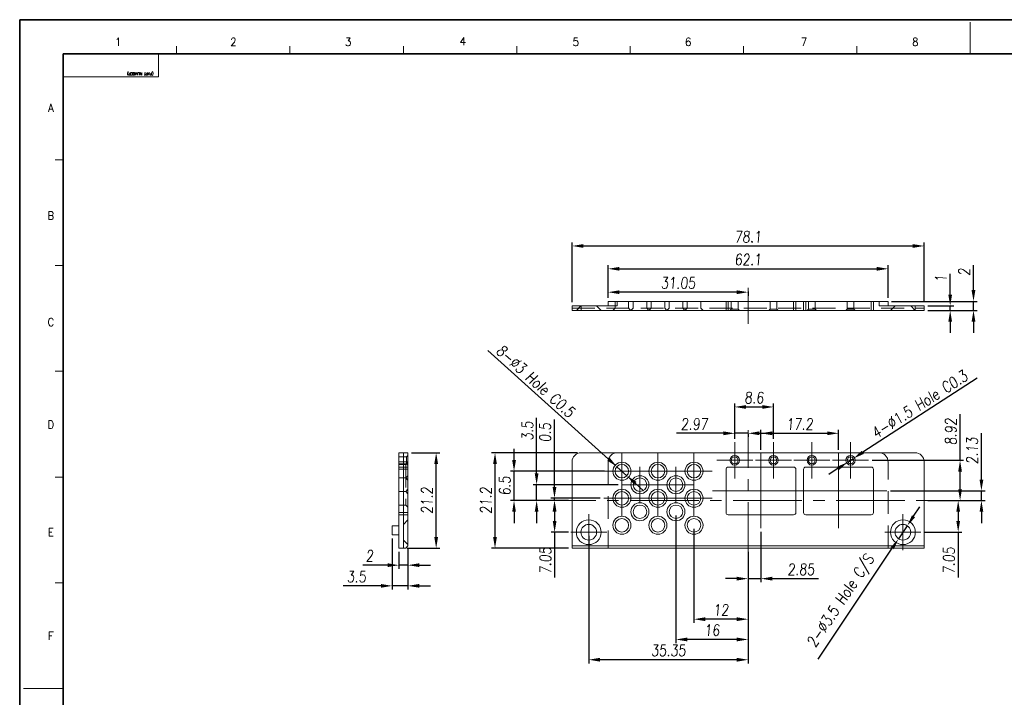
# Model space of a CAD drawing. Header units: millimetres. Extents: x 4065 to 8083, y -652 to 5416.
# Tile 211 of 256: x 5173 to 5391, y 4249 to 4400. Entities that reach past the tile are written whole.
import ezdxf
from ezdxf.enums import TextEntityAlignment as Align

# ---------------------------------------------------------------- set-up
doc = ezdxf.new("R2010")
doc.units = ezdxf.units.MM
doc.header["$LTSCALE"] = 0.8
doc.header["$PDMODE"] = 3
doc.header["$PDSIZE"] = 0.3125
for name, pattern in [('CENTER', [50.8, 31.75, -6.35, 6.35, -6.35]), ('CENTER2', [28.575, 19.05, -3.175, 3.175, -3.175]), ('HIDDEN', [9.525, 6.35, -3.175])]:
    doc.linetypes.add(name, pattern=pattern)
doc.layers.get('0').update_dxf_attribs({"linetype": 'CONTINUOUS', "lineweight": 0})
doc.layers.get('Defpoints').update_dxf_attribs({"linetype": 'CONTINUOUS', "lineweight": 0})
for name, color, linetype, lineweight in [('1', 2, 'CENTER', 0), ('2', 3, 'CONTINUOUS', 0), ('3', 5, 'HIDDEN', 0), ('4', 1, 'CENTER2', 9), ('P', 1, 'CONTINUOUS', 0)]:
    doc.layers.add(name, color=color, linetype=linetype, lineweight=lineweight)
doc.styles.get("Standard").update_dxf_attribs({"font": 'romans.shx', "width": 0.8, "oblique": 5, "bigfont": 'whgtxt.shx'})
doc.dimstyles.get("Standard").update_dxf_attribs({"dimtxt": 2.5, "dimasz": 2.5, "dimexe": 0.8, "dimexo": 0.8, "dimgap": 0.8, "dimtad": 1, "dimdsep": 46, "dimtxsty": 'Standard', "dimcen": 0, "dimclrd": 3, "dimclre": 3, "dimclrt": 3, "dimazin": 0, "dimtp": 0.001, "dimtm": 0.001, "dimtfac": 1, "dimtmove": 0, "dimatfit": 3, "dimfxl": 0, "dimtolj": 1, "dimarcsym": 0})

# ---------------------------------------------------------------- blocks, each defined once
blk = doc.blocks.new('*D988')
at = {"color": 3, "lineweight": -2}
for p, q in [((5371.23, 4289.28), (5372.62, 4291.36)), ((5369.84, 4287.2), (5367.89, 4284.29)), ((5350.03, 4257.57), (5366.5, 4282.21))]:
    blk.add_line(p, q, dxfattribs=at)
at = {"color": 3}
for points in [[(5370.88, 4289.51), (5371.57, 4289.05), (5369.84, 4287.2)], [(5366.16, 4282.44), (5366.85, 4281.98), (5367.89, 4284.29)]]:
    blk.add_solid(points, dxfattribs=at)
at = {"layer": 'Defpoints', "color": 0}
for p in [(5369.84, 4287.2), (5367.89, 4284.29)]:
    blk.add_point(p, dxfattribs=at)
at = {"color": 3, "insert": (5355.32, 4270.36), "char_height": 2.5, "attachment_point": 5, "rotation": 56.2381}
blk.add_mtext('\\A1;2-∅3.5 Hole C/S', dxfattribs=at)
blk = doc.blocks.new('*D989')
at = {"color": 3, "lineweight": -2}
for p, q in [((5276.79, 4326.08), (5303.54, 4301.97)), ((5307.63, 4298.29), (5305.4, 4300.3)), ((5309.49, 4296.62), (5311.34, 4294.94))]:
    blk.add_line(p, q, dxfattribs=at)
at = {"color": 3}
for points in [[(5303.82, 4302.28), (5303.26, 4301.66), (5305.4, 4300.3)], [(5309.76, 4296.93), (5309.21, 4296.31), (5307.63, 4298.29)]]:
    blk.add_solid(points, dxfattribs=at)
at = {"layer": 'Defpoints', "color": 0}
for p in [(5305.4, 4300.3), (5307.63, 4298.29)]:
    blk.add_point(p, dxfattribs=at)
at = {"color": 3, "insert": (5287.4, 4319.27), "char_height": 2.5, "attachment_point": 5, "rotation": 317.9775}
blk.add_mtext('\\A1;8-∅3 Hole C0.5', dxfattribs=at)
blk = doc.blocks.new('*D990')
at = {"layer": '2', "color": 3, "lineweight": -2}
for p, q in [((5385.33, 4319.98), (5359.97, 4303.49)), ((5356.62, 4301.3), (5357.87, 4302.12)), ((5354.52, 4299.94), (5352.42, 4298.58))]:
    blk.add_line(p, q, dxfattribs=at)
at = {"layer": '2', "color": 3}
for points in [[(5359.74, 4303.83), (5360.2, 4303.14), (5357.87, 4302.12)], [(5354.29, 4300.29), (5354.75, 4299.59), (5356.62, 4301.3)]]:
    blk.add_solid(points, dxfattribs=at)
at = {"layer": 'Defpoints', "color": 0}
for p in [(5356.62, 4301.3), (5357.87, 4302.12)]:
    blk.add_point(p, dxfattribs=at)
at = {"layer": '2', "color": 3, "insert": (5372.58, 4314.13), "char_height": 2.5, "attachment_point": 5, "rotation": 33.0403}
blk.add_mtext('\\A1;4-∅1.5 Hole C0.3', dxfattribs=at)
blk = doc.blocks.new('*D991')
at = {"layer": '2', "color": 3, "lineweight": -2}
for p, q in [((5296.66, 4303.39), (5277.57, 4303.39)), ((5278.37, 4284.69), (5278.37, 4300.89)), ((5294.66, 4282.19), (5277.57, 4282.19))]:
    blk.add_line(p, q, dxfattribs=at)
at = {"layer": '2', "color": 3}
for points in [[(5277.95, 4300.89), (5278.78, 4300.89), (5278.37, 4303.39)], [(5277.95, 4284.69), (5278.78, 4284.69), (5278.37, 4282.19)]]:
    blk.add_solid(points, dxfattribs=at)
at = {"layer": 'Defpoints', "color": 0}
for p in [(5278.37, 4303.39), (5297.46, 4303.39), (5295.46, 4282.19)]:
    blk.add_point(p, dxfattribs=at)
at = {"layer": '2', "color": 3, "insert": (5276.32, 4292.79), "char_height": 2.5, "attachment_point": 5, "rotation": 90}
blk.add_mtext('\\A1;21.2', dxfattribs=at)
blk = doc.blocks.new('*D992')
at = {"layer": '2', "color": 3, "lineweight": -2}
for p, q in [((5386.28, 4297.42), (5386.28, 4307.74)), ((5366.11, 4294.92), (5387.08, 4294.92)), ((5386.28, 4292.79), (5386.28, 4294.92)), ((5374.36, 4292.79), (5387.08, 4292.79)), ((5386.28, 4290.29), (5386.28, 4287.79))]:
    blk.add_line(p, q, dxfattribs=at)
at = {"layer": '2', "color": 3}
for points in [[(5385.87, 4297.42), (5386.7, 4297.42), (5386.28, 4294.92)], [(5385.87, 4290.29), (5386.7, 4290.29), (5386.28, 4292.79)]]:
    blk.add_solid(points, dxfattribs=at)
at = {"layer": 'Defpoints', "color": 0}
for p in [(5365.31, 4294.92), (5386.28, 4294.92), (5373.56, 4292.79)]:
    blk.add_point(p, dxfattribs=at)
at = {"layer": '2', "color": 3, "insert": (5384.23, 4303.83), "char_height": 2.5, "attachment_point": 5, "rotation": 90}
blk.add_mtext('\\A1;2.13', dxfattribs=at)
blk = doc.blocks.new('*D993')
at = {"layer": '2', "color": 3, "lineweight": -2}
for p, q in [((5374.36, 4292.79), (5381.93, 4292.79)), ((5381.13, 4290.29), (5381.13, 4288.24)), ((5373.66, 4285.74), (5381.93, 4285.74)), ((5381.13, 4285.74), (5381.13, 4275.68))]:
    blk.add_line(p, q, dxfattribs=at)
at = {"layer": '2', "color": 3}
for points in [[(5380.71, 4290.29), (5381.54, 4290.29), (5381.13, 4292.79)], [(5380.71, 4288.24), (5381.54, 4288.24), (5381.13, 4285.74)]]:
    blk.add_solid(points, dxfattribs=at)
at = {"layer": 'Defpoints', "color": 0}
for p in [(5373.56, 4292.79), (5372.86, 4285.74), (5381.13, 4285.74)]:
    blk.add_point(p, dxfattribs=at)
at = {"layer": '2', "color": 3, "insert": (5379.08, 4279.46), "char_height": 2.5, "attachment_point": 5, "rotation": 90}
blk.add_mtext('\\A1;7.05', dxfattribs=at)
blk = doc.blocks.new('*D994')
at = {"layer": '2', "color": 3, "lineweight": -2}
for p, q in [((5381.54, 4301.71), (5381.54, 4311.95)), ((5362.04, 4301.71), (5382.34, 4301.71)), ((5381.54, 4295.29), (5381.54, 4299.21)), ((5378.95, 4292.79), (5382.34, 4292.79))]:
    blk.add_line(p, q, dxfattribs=at)
at = {"layer": '2', "color": 3}
for points in [[(5381.13, 4299.21), (5381.96, 4299.21), (5381.54, 4301.71)], [(5381.13, 4295.29), (5381.96, 4295.29), (5381.54, 4292.79)]]:
    blk.add_solid(points, dxfattribs=at)
at = {"layer": 'Defpoints', "color": 0}
for p in [(5361.24, 4301.71), (5381.54, 4301.71), (5378.15, 4292.79)]:
    blk.add_point(p, dxfattribs=at)
at = {"layer": '2', "color": 3, "insert": (5379.49, 4308.08), "char_height": 2.5, "attachment_point": 5, "rotation": 90}
blk.add_mtext('\\A1;8.92', dxfattribs=at)
blk = doc.blocks.new('*D995')
at = {"layer": '2', "color": 3, "lineweight": -2}
for p, q in [((5294.66, 4292.79), (5290.79, 4292.79)), ((5291.59, 4290.29), (5291.59, 4288.24)), ((5294.66, 4285.74), (5290.79, 4285.74)), ((5291.59, 4285.74), (5291.59, 4275.68))]:
    blk.add_line(p, q, dxfattribs=at)
at = {"layer": '2', "color": 3}
for points in [[(5291.18, 4290.29), (5292.01, 4290.29), (5291.59, 4292.79)], [(5291.18, 4288.24), (5292.01, 4288.24), (5291.59, 4285.74)]]:
    blk.add_solid(points, dxfattribs=at)
at = {"layer": 'Defpoints', "color": 0}
for p in [(5295.46, 4292.79), (5291.59, 4285.74), (5295.46, 4285.74)]:
    blk.add_point(p, dxfattribs=at)
at = {"layer": '2', "color": 3, "insert": (5289.54, 4279.46), "char_height": 2.5, "attachment_point": 5, "rotation": 90}
blk.add_mtext('\\A1;7.05', dxfattribs=at)
blk = doc.blocks.new('*D996')
at = {"layer": '2', "color": 3, "lineweight": -2}
for p, q in [((5291.56, 4295.79), (5291.56, 4310.78)), ((5301.71, 4293.29), (5290.76, 4293.29)), ((5294.66, 4292.79), (5290.76, 4292.79)), ((5291.56, 4292.79), (5291.56, 4293.29)), ((5291.56, 4290.29), (5291.56, 4287.79))]:
    blk.add_line(p, q, dxfattribs=at)
at = {"layer": '2', "color": 3}
for points in [[(5291.15, 4295.79), (5291.98, 4295.79), (5291.56, 4293.29)], [(5291.15, 4290.29), (5291.98, 4290.29), (5291.56, 4292.79)]]:
    blk.add_solid(points, dxfattribs=at)
at = {"layer": 'Defpoints', "color": 0}
for p in [(5291.56, 4293.29), (5295.46, 4292.79), (5302.51, 4293.29)]:
    blk.add_point(p, dxfattribs=at)
at = {"layer": '2', "color": 3, "insert": (5289.51, 4307.89), "char_height": 2.5, "attachment_point": 5, "rotation": 90}
blk.add_mtext('\\A1;0.5', dxfattribs=at)
blk = doc.blocks.new('*D997')
at = {"layer": '2', "color": 3, "lineweight": -2}
for p, q in [((5287.6, 4298.79), (5287.6, 4311.16)), ((5305.71, 4296.29), (5286.8, 4296.29)), ((5287.6, 4292.79), (5287.6, 4296.29)), ((5294.66, 4292.79), (5286.8, 4292.79)), ((5287.6, 4290.29), (5287.6, 4287.79))]:
    blk.add_line(p, q, dxfattribs=at)
at = {"layer": '2', "color": 3}
for points in [[(5287.18, 4298.79), (5288.01, 4298.79), (5287.6, 4296.29)], [(5287.18, 4290.29), (5288.01, 4290.29), (5287.6, 4292.79)]]:
    blk.add_solid(points, dxfattribs=at)
at = {"layer": 'Defpoints', "color": 0}
for p in [(5287.6, 4296.29), (5306.51, 4296.29), (5295.46, 4292.79)]:
    blk.add_point(p, dxfattribs=at)
at = {"layer": '2', "color": 3, "insert": (5285.55, 4308.24), "char_height": 2.5, "attachment_point": 5, "rotation": 90}
blk.add_mtext('\\A1;3.5', dxfattribs=at)
blk = doc.blocks.new('*D998')
at = {"layer": '2', "color": 3, "lineweight": -2}
for p, q in [((5282.59, 4301.79), (5282.59, 4304.29)), ((5302.66, 4299.29), (5281.79, 4299.29)), ((5282.59, 4292.79), (5282.59, 4299.29)), ((5294.66, 4292.79), (5281.79, 4292.79)), ((5282.59, 4290.29), (5282.59, 4287.79))]:
    blk.add_line(p, q, dxfattribs=at)
at = {"layer": '2', "color": 3}
for points in [[(5282.18, 4301.79), (5283.01, 4301.79), (5282.59, 4299.29)], [(5282.18, 4290.29), (5283.01, 4290.29), (5282.59, 4292.79)]]:
    blk.add_solid(points, dxfattribs=at)
at = {"layer": 'Defpoints', "color": 0}
for p in [(5282.59, 4299.29), (5303.46, 4299.29), (5295.46, 4292.79)]:
    blk.add_point(p, dxfattribs=at)
at = {"layer": '2', "color": 3, "insert": (5280.54, 4296.04), "char_height": 2.5, "attachment_point": 5, "rotation": 90}
blk.add_mtext('\\A1;6.5', dxfattribs=at)
blk = doc.blocks.new('*D999')
at = {"layer": '2', "color": 3, "lineweight": -2}
for p, q in [((5337.36, 4285.82), (5337.36, 4274.64)), ((5334.51, 4281.39), (5334.51, 4274.64)), ((5332.01, 4275.44), (5329.51, 4275.44)), ((5334.51, 4275.44), (5337.36, 4275.44)), ((5339.86, 4275.44), (5350.14, 4275.44))]:
    blk.add_line(p, q, dxfattribs=at)
at = {"layer": '2', "color": 3}
for points in [[(5332.01, 4275.86), (5332.01, 4275.02), (5334.51, 4275.44)], [(5339.86, 4275.86), (5339.86, 4275.02), (5337.36, 4275.44)]]:
    blk.add_solid(points, dxfattribs=at)
at = {"layer": 'Defpoints', "color": 0}
for p in [(5337.36, 4286.62), (5334.51, 4282.19), (5337.36, 4275.44)]:
    blk.add_point(p, dxfattribs=at)
at = {"layer": '2', "color": 3, "insert": (5346.25, 4277.49), "char_height": 2.5, "attachment_point": 5}
blk.add_mtext('\\A1;2.85', dxfattribs=at)
blk = doc.blocks.new('*D1000')
at = {"layer": '2', "color": 3, "lineweight": -2}
for p, q in [((5322.51, 4286.49), (5322.51, 4265.64)), ((5334.51, 4281.39), (5334.51, 4265.64)), ((5332.01, 4266.44), (5325.01, 4266.44))]:
    blk.add_line(p, q, dxfattribs=at)
at = {"layer": '2', "color": 3}
for points in [[(5325.01, 4266.86), (5325.01, 4266.02), (5322.51, 4266.44)], [(5332.01, 4266.86), (5332.01, 4266.02), (5334.51, 4266.44)]]:
    blk.add_solid(points, dxfattribs=at)
at = {"layer": 'Defpoints', "color": 0}
for p in [(5322.51, 4287.29), (5334.51, 4282.19), (5322.51, 4266.44)]:
    blk.add_point(p, dxfattribs=at)
at = {"layer": '2', "color": 3, "insert": (5328.51, 4268.49), "char_height": 2.5, "attachment_point": 5}
blk.add_mtext('\\A1;12', dxfattribs=at)
blk = doc.blocks.new('*D1001')
at = {"layer": '2', "color": 3, "lineweight": -2}
for p, q in [((5318.51, 4289.49), (5318.51, 4261.14)), ((5334.51, 4281.39), (5334.51, 4261.14)), ((5332.01, 4261.94), (5321.01, 4261.94))]:
    blk.add_line(p, q, dxfattribs=at)
at = {"layer": '2', "color": 3}
for points in [[(5321.01, 4262.36), (5321.01, 4261.52), (5318.51, 4261.94)], [(5332.01, 4262.36), (5332.01, 4261.52), (5334.51, 4261.94)]]:
    blk.add_solid(points, dxfattribs=at)
at = {"layer": 'Defpoints', "color": 0}
for p in [(5318.51, 4290.29), (5334.51, 4282.19), (5318.51, 4261.94)]:
    blk.add_point(p, dxfattribs=at)
at = {"layer": '2', "color": 3, "insert": (5326.51, 4263.99), "char_height": 2.5, "attachment_point": 5}
blk.add_mtext('\\A1;16', dxfattribs=at)
blk = doc.blocks.new('*D1002')
at = {"layer": '2', "color": 3, "lineweight": -2}
for p, q in [((5299.16, 4284.94), (5299.16, 4256.64)), ((5334.51, 4281.39), (5334.51, 4256.64)), ((5332.01, 4257.44), (5301.66, 4257.44))]:
    blk.add_line(p, q, dxfattribs=at)
at = {"layer": '2', "color": 3}
for points in [[(5301.66, 4257.86), (5301.66, 4257.02), (5299.16, 4257.44)], [(5332.01, 4257.86), (5332.01, 4257.02), (5334.51, 4257.44)]]:
    blk.add_solid(points, dxfattribs=at)
at = {"layer": 'Defpoints', "color": 0}
for p in [(5299.16, 4285.74), (5334.51, 4282.19), (5299.16, 4257.44)]:
    blk.add_point(p, dxfattribs=at)
at = {"layer": '2', "color": 3, "insert": (5316.84, 4259.49), "char_height": 2.5, "attachment_point": 5}
blk.add_mtext('\\A1;35.35', dxfattribs=at)
blk = doc.blocks.new('*D1003')
at = {"layer": '2', "color": 3, "lineweight": -2}
for p, q in [((5331.54, 4306.51), (5331.54, 4314.36)), ((5340.14, 4306.51), (5340.14, 4314.36)), ((5334.04, 4313.56), (5337.64, 4313.56))]:
    blk.add_line(p, q, dxfattribs=at)
at = {"layer": '2', "color": 3}
for points in [[(5334.04, 4313.97), (5334.04, 4313.14), (5331.54, 4313.56)], [(5337.64, 4313.97), (5337.64, 4313.14), (5340.14, 4313.56)]]:
    blk.add_solid(points, dxfattribs=at)
at = {"layer": 'Defpoints', "color": 0}
for p in [(5340.14, 4313.56), (5331.54, 4305.71), (5340.14, 4305.71)]:
    blk.add_point(p, dxfattribs=at)
at = {"layer": '2', "color": 3, "insert": (5335.84, 4315.61), "char_height": 2.5, "attachment_point": 5}
blk.add_mtext('\\A1;8.6', dxfattribs=at)
blk = doc.blocks.new('*D1004')
at = {"layer": '2', "color": 3, "lineweight": -2}
for p, q in [((5329.04, 4307.71), (5318.63, 4307.71)), ((5331.54, 4306.51), (5331.54, 4308.51)), ((5334.51, 4307.71), (5331.54, 4307.71)), ((5337.01, 4307.71), (5339.51, 4307.71)), ((5334.51, 4307.59), (5334.51, 4306.91))]:
    blk.add_line(p, q, dxfattribs=at)
at = {"layer": '2', "color": 3}
for points in [[(5329.04, 4308.13), (5329.04, 4307.29), (5331.54, 4307.71)], [(5337.01, 4308.13), (5337.01, 4307.29), (5334.51, 4307.71)]]:
    blk.add_solid(points, dxfattribs=at)
at = {"layer": 'Defpoints', "color": 0}
for p in [(5331.54, 4307.71), (5334.51, 4308.39), (5331.54, 4305.71)]:
    blk.add_point(p, dxfattribs=at)
at = {"layer": '2', "color": 3, "insert": (5322.59, 4309.76), "char_height": 2.5, "attachment_point": 5}
blk.add_mtext('\\A1;2.97', dxfattribs=at)
blk = doc.blocks.new('*D1005')
at = {"layer": '2', "color": 3, "lineweight": -2}
for p, q in [((5337.36, 4304.02), (5337.36, 4308.51)), ((5339.86, 4307.71), (5352.06, 4307.71)), ((5354.56, 4304.02), (5354.56, 4308.51))]:
    blk.add_line(p, q, dxfattribs=at)
at = {"layer": '2', "color": 3}
for points in [[(5339.86, 4308.13), (5339.86, 4307.29), (5337.36, 4307.71)], [(5352.06, 4308.13), (5352.06, 4307.29), (5354.56, 4307.71)]]:
    blk.add_solid(points, dxfattribs=at)
at = {"layer": 'Defpoints', "color": 0}
for p in [(5354.56, 4307.71), (5337.36, 4303.22), (5354.56, 4303.22)]:
    blk.add_point(p, dxfattribs=at)
at = {"layer": '2', "color": 3, "insert": (5345.96, 4309.76), "char_height": 2.5, "attachment_point": 5}
blk.add_mtext('\\A1;17.2', dxfattribs=at)
blk = doc.blocks.new('*D1006')
at = {"layer": '2', "color": 3, "lineweight": -2}
for p, q in [((5259.05, 4281.89), (5259.05, 4277.63)), ((5257.05, 4281.39), (5257.05, 4277.63)), ((5254.55, 4278.43), (5249.03, 4278.43)), ((5259.05, 4278.43), (5257.05, 4278.43)), ((5261.55, 4278.43), (5264.05, 4278.43))]:
    blk.add_line(p, q, dxfattribs=at)
at = {"layer": '2', "color": 3}
for points in [[(5254.55, 4278.85), (5254.55, 4278.02), (5257.05, 4278.43)], [(5261.55, 4278.85), (5261.55, 4278.02), (5259.05, 4278.43)]]:
    blk.add_solid(points, dxfattribs=at)
at = {"layer": 'Defpoints', "color": 0}
for p in [(5257.05, 4282.19), (5259.05, 4282.69), (5257.05, 4278.43)]:
    blk.add_point(p, dxfattribs=at)
at = {"layer": '2', "color": 3, "insert": (5250.54, 4280.48), "char_height": 2.5, "attachment_point": 5}
blk.add_mtext('\\A1;2', dxfattribs=at)
blk = doc.blocks.new('*D1007')
at = {"layer": '2', "color": 3, "lineweight": -2}
for p, q in [((5255.55, 4284.39), (5255.55, 4273.04)), ((5259.05, 4282.19), (5259.05, 4273.04)), ((5253.05, 4273.84), (5244.71, 4273.84)), ((5259.05, 4273.84), (5255.55, 4273.84)), ((5261.55, 4273.84), (5264.05, 4273.84))]:
    blk.add_line(p, q, dxfattribs=at)
at = {"layer": '2', "color": 3}
for points in [[(5253.05, 4274.26), (5253.05, 4273.43), (5255.55, 4273.84)], [(5261.55, 4274.26), (5261.55, 4273.43), (5259.05, 4273.84)]]:
    blk.add_solid(points, dxfattribs=at)
at = {"layer": 'Defpoints', "color": 0}
for p in [(5255.55, 4285.19), (5259.05, 4282.99), (5255.55, 4273.84)]:
    blk.add_point(p, dxfattribs=at)
at = {"layer": '2', "color": 3, "insert": (5247.63, 4275.89), "char_height": 2.5, "attachment_point": 5}
blk.add_mtext('\\A1;3.5', dxfattribs=at)
blk = doc.blocks.new('*D1008')
at = {"layer": '2', "color": 3, "lineweight": -2}
for p, q in [((5259.85, 4303.39), (5266.11, 4303.39)), ((5265.31, 4284.69), (5265.31, 4300.89)), ((5258.85, 4282.19), (5266.11, 4282.19))]:
    blk.add_line(p, q, dxfattribs=at)
at = {"layer": '2', "color": 3}
for points in [[(5264.9, 4300.89), (5265.73, 4300.89), (5265.31, 4303.39)], [(5264.9, 4284.69), (5265.73, 4284.69), (5265.31, 4282.19)]]:
    blk.add_solid(points, dxfattribs=at)
at = {"layer": 'Defpoints', "color": 0}
for p in [(5259.05, 4303.39), (5265.31, 4303.39), (5258.05, 4282.19)]:
    blk.add_point(p, dxfattribs=at)
at = {"layer": '2', "color": 3, "insert": (5263.26, 4292.79), "char_height": 2.5, "attachment_point": 5, "rotation": 90}
blk.add_mtext('\\A1;21.2', dxfattribs=at)
blk = doc.blocks.new('*D1009')
at = {"layer": '2', "color": 3, "lineweight": -2}
for p, q in [((5295.46, 4336.8), (5295.46, 4350.1)), ((5297.96, 4349.3), (5371.06, 4349.3)), ((5373.56, 4336.8), (5373.56, 4350.1))]:
    blk.add_line(p, q, dxfattribs=at)
at = {"layer": '2', "color": 3}
for points in [[(5297.96, 4349.71), (5297.96, 4348.88), (5295.46, 4349.3)], [(5371.06, 4349.71), (5371.06, 4348.88), (5373.56, 4349.3)]]:
    blk.add_solid(points, dxfattribs=at)
at = {"layer": 'Defpoints', "color": 0}
for p in [(5373.56, 4349.3), (5295.46, 4336), (5373.56, 4336)]:
    blk.add_point(p, dxfattribs=at)
at = {"layer": '2', "color": 3, "insert": (5334.51, 4351.35), "char_height": 2.5, "attachment_point": 5}
blk.add_mtext('\\A1;78.1', dxfattribs=at)
blk = doc.blocks.new('*D1010')
at = {"layer": '2', "color": 3, "lineweight": -2}
for p, q in [((5303.46, 4337.8), (5303.46, 4345.03)), ((5365.56, 4337.8), (5365.56, 4345.03)), ((5305.96, 4344.23), (5363.06, 4344.23))]:
    blk.add_line(p, q, dxfattribs=at)
at = {"layer": '2', "color": 3}
for points in [[(5305.96, 4344.65), (5305.96, 4343.81), (5303.46, 4344.23)], [(5363.06, 4344.65), (5363.06, 4343.81), (5365.56, 4344.23)]]:
    blk.add_solid(points, dxfattribs=at)
at = {"layer": 'Defpoints', "color": 0}
for p in [(5365.56, 4344.23), (5303.46, 4337), (5365.56, 4337)]:
    blk.add_point(p, dxfattribs=at)
at = {"layer": '2', "color": 3, "insert": (5334.51, 4346.28), "char_height": 2.5, "attachment_point": 5}
blk.add_mtext('\\A1;62.1', dxfattribs=at)
blk = doc.blocks.new('*D1011')
at = {"layer": '2', "color": 3, "lineweight": -2}
for p, q in [((5303.46, 4337.8), (5303.46, 4339.84)), ((5332.01, 4339.04), (5305.96, 4339.04)), ((5334.51, 4339.2), (5334.51, 4338.24))]:
    blk.add_line(p, q, dxfattribs=at)
at = {"layer": '2', "color": 3}
for points in [[(5305.96, 4339.45), (5305.96, 4338.62), (5303.46, 4339.04)], [(5332.01, 4339.45), (5332.01, 4338.62), (5334.51, 4339.04)]]:
    blk.add_solid(points, dxfattribs=at)
at = {"layer": 'Defpoints', "color": 0}
for p in [(5303.46, 4339.04), (5334.51, 4340), (5303.46, 4337)]:
    blk.add_point(p, dxfattribs=at)
at = {"layer": '2', "color": 3, "insert": (5318.99, 4341.09), "char_height": 2.5, "attachment_point": 5}
blk.add_mtext('\\A1;31.05', dxfattribs=at)
blk = doc.blocks.new('*D1012')
at = {"layer": '2', "color": 3, "lineweight": -2}
for p, q in [((5379.35, 4338.5), (5379.35, 4343.12)), ((5374.36, 4336), (5380.15, 4336)), ((5374.36, 4335), (5380.15, 4335)), ((5379.35, 4335), (5379.35, 4336)), ((5379.35, 4332.5), (5379.35, 4330))]:
    blk.add_line(p, q, dxfattribs=at)
at = {"layer": '2', "color": 3}
for points in [[(5378.94, 4338.5), (5379.77, 4338.5), (5379.35, 4336)], [(5378.94, 4332.5), (5379.77, 4332.5), (5379.35, 4335)]]:
    blk.add_solid(points, dxfattribs=at)
at = {"layer": 'Defpoints', "color": 0}
for p in [(5373.56, 4336), (5373.56, 4335), (5379.35, 4336)]:
    blk.add_point(p, dxfattribs=at)
at = {"layer": '2', "color": 3, "insert": (5377.3, 4342.06), "char_height": 2.5, "attachment_point": 5, "rotation": 90}
blk.add_mtext('\\A1;1', dxfattribs=at)
blk = doc.blocks.new('*D1013')
at = {"layer": '2', "color": 3, "lineweight": -2}
for p, q in [((5384.52, 4339.5), (5384.52, 4345.02)), ((5366.36, 4337), (5385.32, 4337)), ((5384.52, 4335), (5384.52, 4337)), ((5374.36, 4335), (5385.32, 4335)), ((5384.52, 4332.5), (5384.52, 4330))]:
    blk.add_line(p, q, dxfattribs=at)
at = {"layer": '2', "color": 3}
for points in [[(5384.1, 4339.5), (5384.94, 4339.5), (5384.52, 4337)], [(5384.1, 4332.5), (5384.94, 4332.5), (5384.52, 4335)]]:
    blk.add_solid(points, dxfattribs=at)
at = {"layer": 'Defpoints', "color": 0}
for p in [(5365.56, 4337), (5384.52, 4337), (5373.56, 4335)]:
    blk.add_point(p, dxfattribs=at)
at = {"layer": '2', "color": 3, "insert": (5382.47, 4343.51), "char_height": 2.5, "attachment_point": 5, "rotation": 90}
blk.add_mtext('\\A1;2', dxfattribs=at)

msp = doc.modelspace()

# ---------------------------------------------------------------- linework, layer by layer
at = {"color": 7, "linetype": 'Continuous'}
for p, q in [((5383.797, 4391.928), (5383.797, 4398.964)), ((5207.725, 4391.928), (5207.725, 4393.687)), ((5232.878, 4391.928), (5232.878, 4393.687)), ((5258.031, 4391.928), (5258.031, 4393.687)), ((5283.185, 4391.928), (5283.185, 4393.687)), ((5308.338, 4391.928), (5308.338, 4393.687)), ((5333.491, 4391.928), (5333.491, 4393.687)), ((5358.644, 4391.928), (5358.644, 4393.687)), ((5182.572, 4391.928), (5203.68, 4391.928)), ((5182.572, 4386.862), (5182.572, 4391.928)), ((5203.68, 4386.862), (5203.68, 4391.928)), ((5182.572, 4386.862), (5203.68, 4386.862)), ((5180.813, 4368.446), (5182.572, 4368.446)), ((5180.813, 4344.964), (5182.572, 4344.964)), ((5180.813, 4321.482), (5182.572, 4321.482)), ((5180.813, 4298), (5182.572, 4298)), ((5180.813, 4274.518), (5182.572, 4274.518)), ((5173.777, 4251.036), (5182.572, 4251.036))]:
    msp.add_line(p, q, dxfattribs=at)
at = {"color": 7, "linetype": 'Continuous', "lineweight": 35}
for p, q in [((5182.572, 4110.143), (5182.572, 4391.928)), ((5182.572, 4391.928), (5585.021, 4391.928))]:
    msp.add_line(p, q, dxfattribs=at)
at = {"linetype": 'Continuous'}
for p, q in [((5303.464, 4337), (5303.464, 4336)), ((5303.464, 4337), (5365.564, 4337)), ((5305.464, 4337), (5305.464, 4336)), ((5363.564, 4336), (5363.564, 4337)), ((5365.564, 4336), (5365.564, 4337)), ((5295.464, 4335), (5295.464, 4336)), ((5295.464, 4336), (5305.464, 4336)), ((5373.564, 4335), (5295.464, 4335)), ((5297.464, 4335), (5297.464, 4336)), ((5363.564, 4336), (5373.564, 4336)), ((5371.564, 4335), (5371.564, 4336)), ((5373.564, 4335), (5373.564, 4336)), ((5257.047, 4282.193), (5257.047, 4303.393)), ((5257.047, 4303.393), (5259.047, 4303.393)), ((5258.047, 4282.193), (5258.047, 4303.393)), ((5259.047, 4303.393), (5259.047, 4282.693)), ((5257.047, 4301.393), (5259.047, 4301.393)), ((5295.464, 4282.193), (5295.464, 4301.393)), ((5373.564, 4282.193), (5373.564, 4301.393)), ((5329.614, 4299.718), (5329.614, 4290.118)), ((5344.614, 4300.218), (5330.114, 4300.218)), ((5345.114, 4290.118), (5345.114, 4299.718)), ((5346.814, 4299.718), (5346.814, 4290.118)), ((5361.814, 4300.218), (5347.314, 4300.218)), ((5362.314, 4290.118), (5362.314, 4299.718)), ((5330.114, 4289.618), (5344.614, 4289.618)), ((5347.314, 4289.618), (5361.814, 4289.618)), ((5255.547, 4287.193), (5257.047, 4287.193)), ((5255.547, 4287.193), (5255.547, 4285.194)), ((5255.547, 4285.193), (5257.047, 4285.193)), ((5257.047, 4282.193), (5258.547, 4282.193)), ((5258.547, 4282.193), (5259.047, 4282.693)), ((5295.464, 4282.693), (5373.564, 4282.693)), ((5295.464, 4282.193), (5373.564, 4282.193))]:
    msp.add_line(p, q, dxfattribs=at)
at = {"color": 7, "linetype": 'Continuous', "lineweight": 35}
msp.add_lwpolyline([(5172.917, 4399.536), (5172.917, 4102.536), (5592.917, 4102.536), (5592.917, 4399.536)], close=True, dxfattribs=at)
at = {"linetype": 'Continuous'}
for centre, radius in [((5306.514, 4299.293), 2), ((5314.514, 4299.293), 2), ((5322.514, 4299.293), 2), ((5306.514, 4299.293), 1.5), ((5314.514, 4299.293), 1.5), ((5322.514, 4299.293), 1.5), ((5310.514, 4296.293), 2), ((5310.514, 4296.293), 1.5), ((5318.514, 4296.293), 2), ((5318.514, 4296.293), 1.5), ((5306.514, 4293.293), 2), ((5306.514, 4293.293), 1.5), ((5314.514, 4293.293), 2), ((5314.514, 4293.293), 1.5), ((5322.514, 4293.293), 2), ((5322.514, 4293.293), 1.5), ((5299.164, 4285.743), 2.75), ((5299.164, 4285.743), 1.75)]:
    msp.add_circle(centre, radius, dxfattribs=at)
for centre, start, end in [((5330.114, 4299.718), 90, 180), ((5344.614, 4299.718), 0, 90), ((5347.314, 4299.718), 90, 180), ((5361.814, 4299.718), 0, 90), ((5330.114, 4290.118), 180, 270), ((5344.614, 4290.118), 270, 0), ((5347.314, 4290.118), 180, 270), ((5361.814, 4290.118), 270, 0)]:
    msp.add_arc(centre, 0.5, start, end, dxfattribs=at)
at = {"layer": '1'}
for p, q in [((5331.544, 4297.713), (5331.544, 4305.713)), ((5340.144, 4297.713), (5340.144, 4305.713)), ((5348.644, 4297.713), (5348.644, 4305.713)), ((5357.244, 4297.713), (5357.244, 4305.713)), ((5306.514, 4295.293), (5306.514, 4303.293)), ((5314.514, 4295.293), (5314.514, 4303.293)), ((5322.514, 4295.293), (5322.514, 4303.293)), ((5327.544, 4301.713), (5335.544, 4301.713)), ((5336.144, 4301.713), (5344.144, 4301.713)), ((5337.364, 4303.218), (5337.364, 4286.618)), ((5344.644, 4301.713), (5352.644, 4301.713)), ((5353.244, 4301.713), (5361.244, 4301.713)), ((5354.564, 4303.218), (5354.564, 4286.618)), ((5302.514, 4299.293), (5310.514, 4299.293)), ((5310.514, 4292.293), (5310.514, 4300.293)), ((5310.514, 4299.293), (5318.514, 4299.293)), ((5318.514, 4292.293), (5318.514, 4300.293)), ((5318.514, 4299.293), (5326.514, 4299.293)), ((5306.514, 4289.293), (5306.514, 4297.293)), ((5314.514, 4289.293), (5314.514, 4297.293)), ((5322.514, 4289.293), (5322.514, 4297.293)), ((5306.514, 4296.293), (5314.514, 4296.293)), ((5314.514, 4296.293), (5322.514, 4296.293)), ((5326.614, 4294.918), (5348.114, 4294.918)), ((5343.814, 4294.918), (5365.314, 4294.918)), ((5302.514, 4293.293), (5310.514, 4293.293)), ((5310.514, 4293.293), (5318.514, 4293.293)), ((5318.514, 4293.293), (5326.514, 4293.293)), ((5299.164, 4281.743), (5299.164, 4289.743)), ((5368.864, 4281.743), (5368.864, 4289.743)), ((5295.164, 4285.743), (5303.164, 4285.743)), ((5364.864, 4285.743), (5372.864, 4285.743))]:
    msp.add_line(p, q, dxfattribs=at)
at = {"layer": '3'}
for p, q in [((5305.014, 4337), (5305.014, 4335.5)), ((5305.014, 4335.5), (5305.014, 4337)), ((5305.014, 4337), (5308.014, 4337)), ((5308.014, 4337), (5308.014, 4335.5)), ((5308.014, 4335.5), (5308.014, 4337)), ((5309.014, 4337), (5309.014, 4335.5)), ((5309.014, 4335.5), (5309.014, 4337)), ((5309.014, 4337), (5312.014, 4337)), ((5312.014, 4337), (5312.014, 4335.5)), ((5312.014, 4335.5), (5312.014, 4337)), ((5312.164, 4337), (5316.014, 4337)), ((5313.014, 4337), (5313.014, 4335.5)), ((5313.014, 4335.5), (5313.014, 4337)), ((5316.014, 4337), (5316.014, 4335.5)), ((5316.014, 4335.5), (5316.014, 4337)), ((5317.014, 4337), (5317.014, 4335.5)), ((5317.014, 4335.5), (5317.014, 4337)), ((5317.014, 4337), (5320.014, 4337)), ((5320.014, 4337), (5320.014, 4335.5)), ((5320.014, 4335.5), (5320.014, 4337)), ((5321.014, 4337), (5321.014, 4335.5)), ((5321.014, 4335.5), (5321.014, 4337)), ((5321.014, 4337), (5324.014, 4337)), ((5324.014, 4337), (5324.014, 4335.5)), ((5324.014, 4335.5), (5324.014, 4337)), ((5329.614, 4335), (5329.614, 4337)), ((5330.114, 4335), (5330.114, 4337)), ((5330.794, 4337), (5330.794, 4335.3)), ((5330.794, 4335.3), (5330.794, 4337)), ((5330.794, 4337), (5332.294, 4337)), ((5332.294, 4337), (5332.294, 4335.3)), ((5332.294, 4335.3), (5332.294, 4337)), ((5339.394, 4337), (5340.894, 4337)), ((5339.394, 4337), (5339.394, 4335.3)), ((5339.394, 4335.3), (5339.394, 4337)), ((5340.894, 4335.3), (5340.894, 4337)), ((5344.614, 4335), (5344.614, 4337)), ((5345.114, 4335), (5345.114, 4337)), ((5346.814, 4335), (5346.814, 4337)), ((5347.314, 4335), (5347.314, 4337)), ((5347.894, 4337), (5349.394, 4337)), ((5347.894, 4337), (5347.894, 4335.3)), ((5347.894, 4335.3), (5347.894, 4337)), ((5349.394, 4337), (5349.394, 4335.3)), ((5349.394, 4335.3), (5349.394, 4337)), ((5356.494, 4337), (5357.994, 4337)), ((5356.494, 4337), (5356.494, 4335.3)), ((5356.494, 4335.3), (5356.494, 4337)), ((5357.994, 4337), (5357.994, 4335.3)), ((5357.994, 4335.3), (5357.994, 4337)), ((5361.814, 4335), (5361.814, 4337)), ((5362.314, 4335), (5362.314, 4337)), ((5295.464, 4335.5), (5373.564, 4335.5)), ((5297.414, 4336), (5296.414, 4335)), ((5300.914, 4336), (5301.914, 4335)), ((5304.514, 4335), (5305.014, 4335.5)), ((5308.514, 4335), (5308.014, 4335.5)), ((5308.514, 4335), (5309.014, 4335.5)), ((5312.514, 4335), (5312.014, 4335.5)), ((5312.514, 4335), (5313.014, 4335.5)), ((5316.514, 4335), (5316.014, 4335.5)), ((5316.514, 4335), (5317.014, 4335.5)), ((5320.514, 4335), (5320.014, 4335.5)), ((5320.514, 4335), (5321.014, 4335.5)), ((5324.514, 4335), (5324.014, 4335.5)), ((5330.494, 4335), (5330.794, 4335.3)), ((5332.294, 4335.3), (5330.794, 4335.3)), ((5332.594, 4335), (5332.294, 4335.3)), ((5339.094, 4335), (5339.394, 4335.3)), ((5340.894, 4335.3), (5339.394, 4335.3)), ((5341.194, 4335), (5340.894, 4335.3)), ((5347.594, 4335), (5347.894, 4335.3)), ((5349.394, 4335.3), (5347.894, 4335.3)), ((5349.694, 4335), (5349.394, 4335.3)), ((5356.194, 4335), (5356.494, 4335.3)), ((5357.994, 4335.3), (5356.494, 4335.3)), ((5358.294, 4335), (5357.994, 4335.3)), ((5367.114, 4336), (5366.114, 4335)), ((5371.614, 4335), (5370.614, 4336)), ((5257.047, 4300.963), (5257.047, 4302.463)), ((5257.047, 4302.463), (5258.747, 4302.463)), ((5258.547, 4300.793), (5259.047, 4301.293)), ((5258.747, 4302.463), (5259.047, 4302.763)), ((5258.747, 4302.463), (5258.747, 4300.963)), ((5303.464, 4301.393), (5303.464, 4282.193)), ((5365.564, 4282.193), (5365.564, 4301.393)), ((5257.047, 4300.963), (5258.747, 4300.963)), ((5257.047, 4291.794), (5257.047, 4300.793)), ((5257.047, 4300.793), (5258.547, 4300.793)), ((5259.047, 4300.218), (5257.047, 4300.218)), ((5259.047, 4299.718), (5257.047, 4299.718)), ((5258.547, 4300.793), (5258.547, 4291.793)), ((5258.747, 4300.963), (5259.047, 4300.663)), ((5257.047, 4297.793), (5258.547, 4297.793)), ((5258.547, 4297.793), (5259.047, 4298.293)), ((5258.547, 4297.793), (5259.047, 4297.293)), ((5257.047, 4294.793), (5258.547, 4294.793)), ((5258.547, 4294.793), (5259.047, 4295.293)), ((5258.547, 4294.793), (5259.047, 4294.293)), ((5257.047, 4291.793), (5258.547, 4291.793)), ((5258.547, 4291.793), (5259.047, 4291.293)), ((5259.047, 4290.118), (5257.047, 4290.118)), ((5259.047, 4289.618), (5257.047, 4289.618)), ((5258.047, 4287.493), (5259.047, 4288.493)), ((5257.047, 4285.193), (5257.047, 4287.193)), ((5258.047, 4283.993), (5259.047, 4282.993))]:
    msp.add_line(p, q, dxfattribs=at)
for centre, start, end in [((5305.464, 4301.393), 90, 180), ((5363.564, 4301.393), 0, 90)]:
    msp.add_arc(centre, 2, start, end, dxfattribs=at)
at = {"layer": '4'}
for p, q in [((5334.514, 4332), (5334.514, 4340)), ((5334.514, 4277.193), (5334.514, 4308.393)), ((5285.464, 4292.793), (5383.564, 4292.793))]:
    msp.add_line(p, q, dxfattribs=at)
at = {"layer": 'P', "linetype": 'Continuous'}
msp.add_line((5371.564, 4303.393), (5297.464, 4303.393), dxfattribs=at)
for centre, radius in [((5331.544, 4301.713), 1.05), ((5331.544, 4301.713), 0.75), ((5340.144, 4301.713), 1.05), ((5340.144, 4301.713), 0.75), ((5348.644, 4301.713), 1.05), ((5348.644, 4301.713), 0.75), ((5357.244, 4301.713), 1.05), ((5357.244, 4301.713), 0.75), ((5310.514, 4290.293), 2), ((5310.514, 4290.293), 1.5), ((5318.514, 4290.293), 2), ((5318.514, 4290.293), 1.5), ((5306.514, 4287.293), 2), ((5306.514, 4287.293), 1.5), ((5314.514, 4287.293), 2), ((5314.514, 4287.293), 1.5), ((5322.514, 4287.293), 2), ((5322.514, 4287.293), 1.5), ((5368.864, 4285.743), 2.75), ((5368.864, 4285.743), 1.75)]:
    msp.add_circle(centre, radius, dxfattribs=at)
for centre, start, end in [((5297.464, 4301.393), 90, 180), ((5371.564, 4301.393), 0, 90)]:
    msp.add_arc(centre, 2, start, end, dxfattribs=at)

# ---------------------------------------------------------------- texts
at = {"color": 7, "linetype": 'Continuous', "width": 0.933333}
for s, p in [('1', (5194.753, 4394.601)), ('2', (5220.33, 4394.601)), ('3', (5245.779, 4394.601)), ('4', (5271.227, 4394.729)), ('5', (5296.29, 4394.601)), ('6', (5321.224, 4394.601)), ('7', (5346.93, 4394.601)), ('8', (5371.607, 4394.601)), ('A', (5179.844, 4379.949)), ('B', (5179.844, 4356.042)), ('C', (5179.844, 4332.393)), ('D', (5179.844, 4309.644)), ('E', (5179.844, 4285.738)), ('F', (5179.844, 4262.732))]:
    msp.add_text(s, height=1.759, dxfattribs=at).set_placement(p, align=Align.MIDDLE_CENTER)
msp.add_text('(PART NUMBER)', height=0.58717, rotation=180, dxfattribs=at).set_placement((5196.741, 4387.24), align=Align.TOP_RIGHT)

# ---------------------------------------------------------------- dimensions: what is measured, and where the dimension line sits
dim = msp.add_diameter_dim_2p(p1=(5307.628, 4298.289), p2=(5305.4, 4300.298), text='8-<> Hole C0.5', dimstyle='Standard', override={"dimazin": 2})
dim.commit()
dim.dimension.update_dxf_attribs({"geometry": '*D989', "text_midpoint": (5286.032, 4317.75), "dimtype": 163})
dim = msp.add_diameter_dim_2p(p1=(5369.837, 4287.198), p2=(5367.892, 4284.289), text='2-<> Hole C/S', dimstyle='Standard', override={"dimazin": 2})
dim.commit()
dim.dimension.update_dxf_attribs({"geometry": '*D988', "text_midpoint": (5355.325, 4270.357)})
at = {"layer": '2'}
for base, p1, p2, picture, middle in [((5373.564, 4349.296), (5295.464, 4336), (5373.564, 4336), '*D1009', (5334.514, 4349.296)), ((5365.564, 4344.23), (5303.464, 4337), (5365.564, 4337), '*D1010', (5334.514, 4344.23)), ((5340.144, 4313.556), (5331.544, 4305.713), (5340.144, 4305.713), '*D1003', (5335.844, 4313.556)), ((5255.547, 4273.844), (5259.047, 4282.993), (5255.547, 4285.193), '*D1007', (5247.631, 4273.844)), ((5257.047, 4278.432), (5259.047, 4282.693), (5257.047, 4282.193), '*D1006', (5250.539, 4278.432))]:
    dim = msp.add_linear_dim(base=base, p1=p1, p2=p2, dimstyle='Standard', override={"dimazin": 2}, dxfattribs=at)
    dim.commit()
    dim.dimension.update_dxf_attribs({"geometry": picture, "text_midpoint": middle, "dimtype": 160})
for base, p1, p2, picture, middle in [((5384.521, 4337), (5373.564, 4335), (5365.564, 4337), '*D1013', (5382.471, 4343.507)), ((5379.353, 4336), (5373.564, 4335), (5373.564, 4336), '*D1012', (5377.303, 4342.059)), ((5386.282052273, 4294.918446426), (5373.56413325, 4292.793446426), (5365.31413325, 4294.918446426), '*D992', (5384.232052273, 4303.827807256)), ((5265.315, 4303.393), (5258.047, 4282.193), (5259.047, 4303.393), '*D1008', (5263.265, 4292.793)), ((5282.594, 4299.293), (5295.464, 4292.793), (5303.464, 4299.293), '*D998', (5280.544, 4296.043)), ((5291.594, 4285.743), (5295.464, 4292.793), (5295.464, 4285.743), '*D995', (5289.544, 4279.464)), ((5381.127, 4285.743), (5373.564, 4292.793), (5372.864, 4285.743), '*D993', (5379.077, 4279.464))]:
    dim = msp.add_linear_dim(base=base, p1=p1, p2=p2, angle=90, dimstyle='Standard', override={"dimazin": 2}, dxfattribs=at)
    dim.commit()
    dim.dimension.update_dxf_attribs({"geometry": picture, "text_midpoint": middle})
for base, p1, p2, picture, middle in [((5303.464, 4339.036), (5334.514, 4340), (5303.464, 4337), '*D1011', (5318.989, 4341.086)), ((5331.544, 4307.709), (5334.514, 4308.393), (5331.544, 4305.713), '*D1004', (5322.587, 4309.759)), ((5354.564, 4307.709), (5337.364, 4303.218), (5354.564, 4303.218), '*D1005', (5345.964, 4309.759)), ((5318.514, 4261.94), (5334.514, 4282.193), (5318.514, 4290.293), '*D1001', (5326.514, 4263.99)), ((5322.514, 4266.44), (5334.514, 4282.193), (5322.514, 4287.293), '*D1000', (5328.514, 4268.49)), ((5337.364, 4275.44), (5334.514, 4282.193), (5337.364, 4286.618), '*D999', (5346.253, 4277.49)), ((5299.164, 4257.44), (5334.514, 4282.193), (5299.164, 4285.743), '*D1002', (5316.839, 4259.49))]:
    dim = msp.add_linear_dim(base=base, p1=p1, p2=p2, dimstyle='Standard', override={"dimazin": 2}, dxfattribs=at)
    dim.commit()
    dim.dimension.update_dxf_attribs({"geometry": picture, "text_midpoint": middle})
dim = msp.add_diameter_dim_2p(p1=(5356.615, 4301.305), p2=(5357.873, 4302.122), text='4-<> Hole C0.3', dimstyle='Standard', override={"dimazin": 2}, dxfattribs=at)
dim.commit()
dim.dimension.update_dxf_attribs({"geometry": '*D990', "text_midpoint": (5372.581, 4314.134)})
for base, p1, p2, picture, middle in [((5287.598, 4296.293), (5295.464, 4292.793), (5306.514, 4296.293), '*D997', (5287.598, 4308.243)), ((5291.562, 4293.293), (5295.464, 4292.793), (5302.514, 4293.293), '*D996', (5291.562, 4307.891)), ((5381.544, 4301.713), (5378.146, 4292.793), (5361.244, 4301.713), '*D994', (5381.544, 4308.081)), ((5278.365, 4303.393), (5295.464, 4282.193), (5297.464, 4303.393), '*D991', (5278.365, 4292.793))]:
    dim = msp.add_linear_dim(base=base, p1=p1, p2=p2, angle=90, dimstyle='Standard', override={"dimazin": 2}, dxfattribs=at)
    dim.commit()
    dim.dimension.update_dxf_attribs({"geometry": picture, "text_midpoint": middle, "dimtype": 160})

doc.saveas('drawing.dxf')
